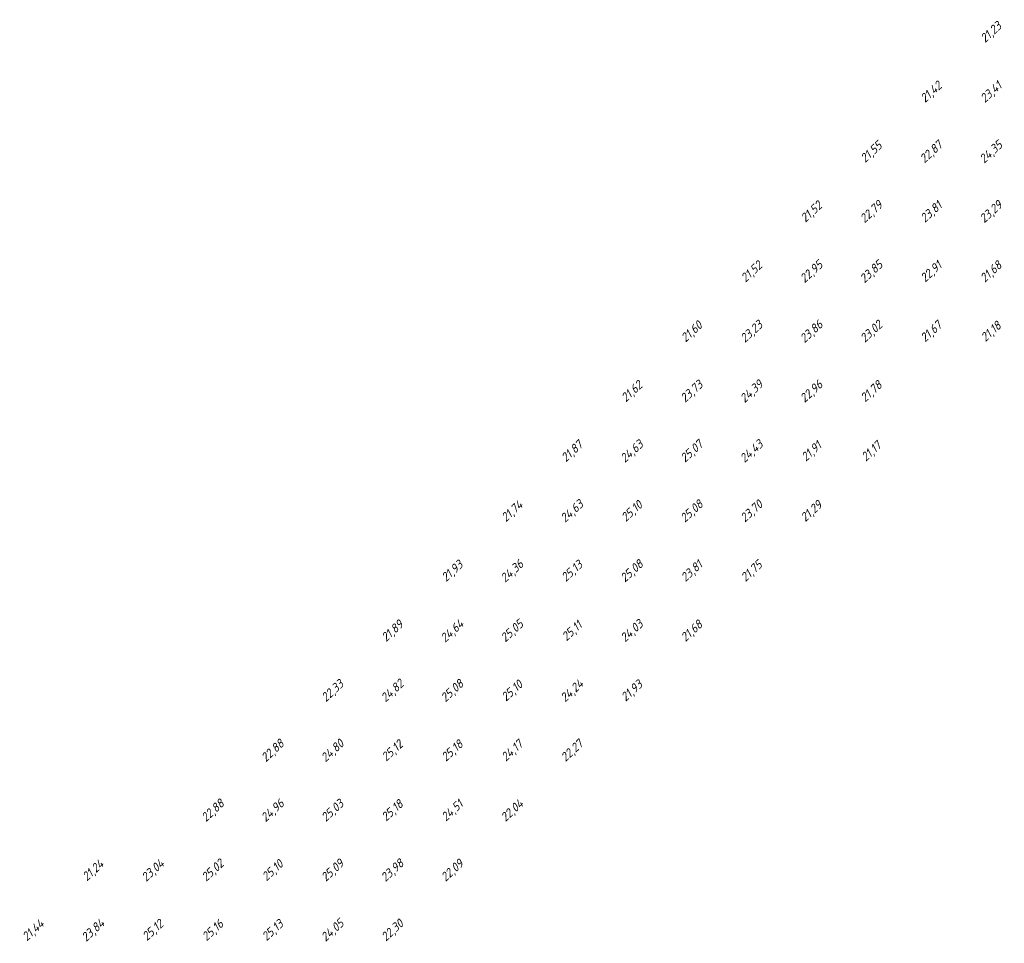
# Model space of a CAD drawing. Extents: x 184522 to 186797, y 346612 to 349107.
# Tile 15 of 27: x 184782 to 184946, y 347862 to 348017. Entities that reach past the tile are written whole.
import ezdxf
from ezdxf.enums import TextEntityAlignment as Align

# ---------------------------------------------------------------- set-up
doc = ezdxf.new("R2010")
doc.units = 0
doc.header["$MEASUREMENT"] = 0
doc.layers.add('ahn_5x5', color=252, linetype='Continuous')
doc.styles.add('ENV-P', font='ISOCP.SHX')

msp = doc.modelspace()

# ---------------------------------------------------------------- texts
at = {"layer": 'ahn_5x5', "style": 'ENV-P', "oblique": 15, "width": 1.035276}
for s, p in [('21,23', (184945, 348013.82)), ('21,42', (184935, 348003.82)), ('23,41', (184945, 348003.82)), ('21,55', (184925, 347993.82)), ('22,87', (184935, 347993.82)), ('24,35', (184945, 347993.82)), ('21,52', (184915, 347983.82)), ('22,79', (184925, 347983.82)), ('23,81', (184935, 347983.82)), ('23,29', (184945, 347983.82)), ('21,52', (184905, 347973.82)), ('22,95', (184915, 347973.82)), ('23,85', (184925, 347973.82)), ('22,91', (184935, 347973.82)), ('21,68', (184945, 347973.82)), ('21,60', (184895, 347963.82)), ('23,23', (184905, 347963.82)), ('23,86', (184915, 347963.82)), ('23,02', (184925, 347963.82)), ('21,67', (184935, 347963.82)), ('21,18', (184945, 347963.82)), ('21,62', (184885, 347953.82)), ('23,73', (184895, 347953.82)), ('24,39', (184905, 347953.82)), ('22,96', (184915, 347953.82)), ('21,78', (184925, 347953.82)), ('21,87', (184875, 347943.82)), ('25,07', (184895, 347943.82)), ('21,17', (184925, 347943.82)), ('24,63', (184885, 347943.82)), ('24,43', (184905, 347943.82)), ('21,91', (184915, 347943.82)), ('21,74', (184865, 347933.82)), ('24,63', (184875, 347933.82)), ('25,10', (184885, 347933.82)), ('25,08', (184895, 347933.82)), ('23,70', (184905, 347933.82)), ('21,29', (184915, 347933.82)), ('21,93', (184855, 347923.82)), ('24,36', (184865, 347923.82)), ('25,13', (184875, 347923.82)), ('25,08', (184885, 347923.82)), ('23,81', (184895, 347923.82)), ('21,75', (184905, 347923.82)), ('21,89', (184845, 347913.82)), ('24,64', (184855, 347913.82)), ('25,05', (184865, 347913.82)), ('25,11', (184875, 347913.82)), ('24,03', (184885, 347913.82)), ('21,68', (184895, 347913.82)), ('22,33', (184835, 347903.82)), ('24,82', (184845, 347903.82)), ('25,08', (184855, 347903.82)), ('25,10', (184865, 347903.82)), ('24,24', (184875, 347903.82)), ('21,93', (184885, 347903.82)), ('22,88', (184825, 347893.82)), ('24,80', (184835, 347893.82)), ('25,12', (184845, 347893.82)), ('25,18', (184855, 347893.82)), ('24,17', (184865, 347893.82)), ('22,27', (184875, 347893.82)), ('22,88', (184815, 347883.82)), ('24,96', (184825, 347883.82)), ('25,03', (184835, 347883.82)), ('25,18', (184845, 347883.82)), ('24,51', (184855, 347883.82)), ('22,04', (184865, 347883.82)), ('21,24', (184795, 347873.82)), ('23,04', (184805, 347873.82)), ('25,02', (184815, 347873.82)), ('25,10', (184825, 347873.82)), ('25,09', (184835, 347873.82)), ('23,98', (184845, 347873.82)), ('22,09', (184855, 347873.82)), ('21,44', (184785, 347863.82)), ('23,84', (184795, 347863.82)), ('25,12', (184805, 347863.82)), ('25,16', (184815, 347863.82)), ('25,13', (184825, 347863.82)), ('24,05', (184835, 347863.82)), ('22,30', (184845, 347863.82))]:
    msp.add_text(s, height=1.449, rotation=42.4175, dxfattribs=at).set_placement(p, align=Align.BOTTOM_CENTER)

doc.saveas('drawing.dxf')
